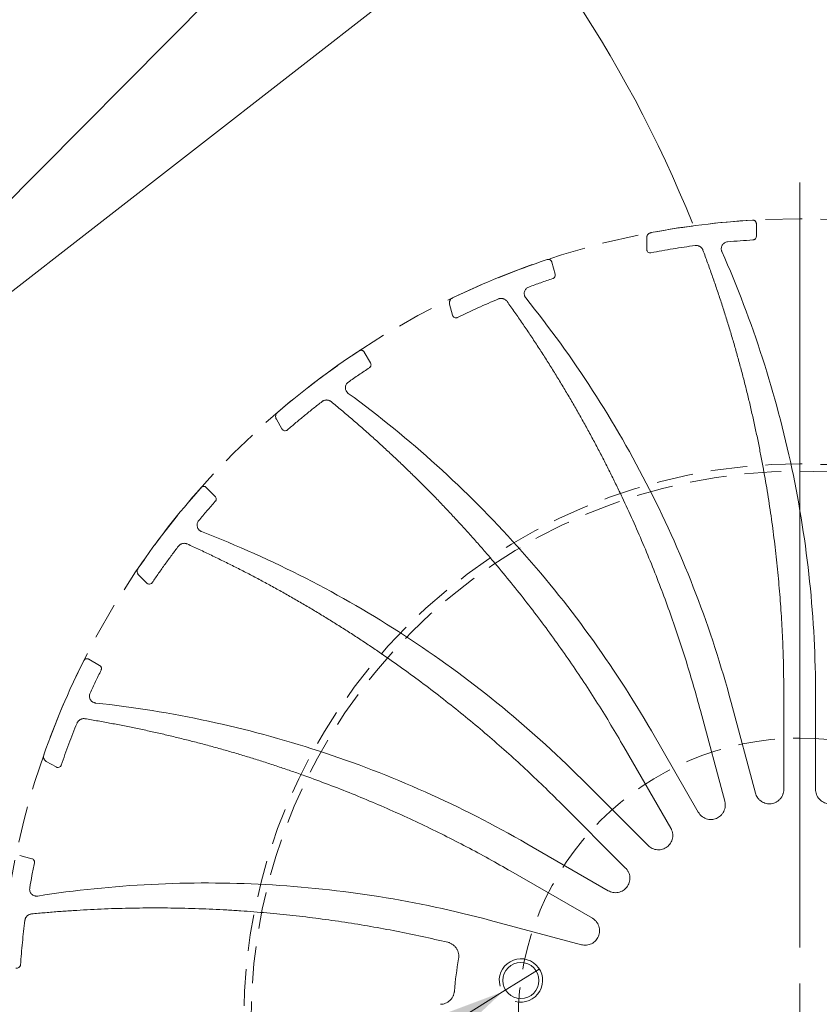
# Model space of a CAD drawing. Header units: millimetres. Extents: x 5 to 292, y 5 to 205.
# Tile 6 of 16: x 56 to 83, y 74 to 108. Entities that reach past the tile are written whole.
import ezdxf

# ---------------------------------------------------------------- set-up
doc = ezdxf.new("R2010")
doc.units = ezdxf.units.MM
doc.linetypes.add('SLD-實線', pattern=[0])
doc.linetypes.add('SLD-虛線-(隱匿輪廓線)', pattern=[1.905, 1.27, -0.635])
doc.styles.add('SLDTEXTSTYLE3', font='CALIBRI.TTF')
doc.dimstyles.new('SLDDIMSTYLE1', dxfattribs={"dimtxt": 2.116667, "dimasz": 3, "dimexe": 0, "dimexo": 0.0625, "dimgap": 0.529167, "dimtad": 0, "dimtih": 1, "dimtoh": 1, "dimlfac": 2, "dimrnd": 1e-09, "dimzin": 12, "dimdsep": 46, "dimtxsty": 'SLDTEXTSTYLE3', "dimsah": 1, "dimcen": 0, "dimadec": 0, "dimazin": 3, "dimtfac": 1, "dimtofl": 0, "dimtmove": 0, "dimatfit": 3, "dimfxl": 0, "dimfrac": 2, "dimtolj": 1, "dimtzin": 12, "dimarcsym": 0})
doc.dimstyles.new('SLDDIMSTYLE4', dxfattribs={"dimtxt": 2.116667, "dimasz": 3, "dimexe": 0, "dimexo": 0.0625, "dimgap": 0.529167, "dimtad": 0, "dimtih": 1, "dimtoh": 1, "dimlfac": 2, "dimrnd": 1e-09, "dimzin": 12, "dimdsep": 46, "dimtxsty": 'SLDTEXTSTYLE3', "dimblk1": 'NONE', "dimsah": 1, "dimcen": 0, "dimadec": 0, "dimazin": 3, "dimtfac": 1, "dimtmove": 0, "dimatfit": 3, "dimldrblk": 'NONE', "dimfxl": 0, "dimfrac": 2, "dimtolj": 1, "dimtzin": 12, "dimarcsym": 0})

# ---------------------------------------------------------------- blocks, each defined once
blk = doc.blocks.new('_D_2')
at = {"color": 5, "linetype": 'SLD-實線', "lineweight": 0}
for p, q in [((69.153, 115.878), (82.46, 129.277)), ((82.46, 129.277), (92.016, 129.277)), ((38.259, 84.767), (69.153, 115.878))]:
    blk.add_line(p, q, dxfattribs=at)
blk.add_arc((38.259, 84.767), 43.845, 21.9015, 46.5066, dxfattribs=at)
blk.add_solid([(69.153, 115.878), (71.693, 117.584), (70.841, 118.429)], dxfattribs=at)
at = {"color": 5, "linetype": 'SLD-實線', "lineweight": 0, "insert": (84.047, 132.1), "char_height": 2.1167, "attachment_point": 1, "style": 'SLDTEXTSTYLE3'}
blk.add_mtext('R87.69', dxfattribs=at)
blk = doc.blocks.new('_D_3')
at = {"color": 5, "linetype": 'SLD-實線', "lineweight": 0}
for p, q in [((79.367, 117.444), (82.46, 119.851)), ((82.46, 119.851), (92.016, 119.851)), ((49.357, 94.084), (79.367, 117.444))]:
    blk.add_line(p, q, dxfattribs=at)
blk.add_arc((49.357, 94.084), 38.03, 7.5814, 39.4023, dxfattribs=at)
blk.add_solid([(79.367, 117.444), (82.103, 118.813), (81.366, 119.76)], dxfattribs=at)
at = {"color": 5, "linetype": 'SLD-實線', "lineweight": 0, "insert": (84.047, 122.673), "char_height": 2.1167, "attachment_point": 1, "style": 'SLDTEXTSTYLE3'}
blk.add_mtext('R76.06', dxfattribs=at)
blk = doc.blocks.new('SW_SYMBOL_HOLE_DEPTH')
at = {"color": 0, "linetype": 'SLD-實線', "lineweight": 0}
for p, q in [((0, 875), (800, 875)), ((400, 875), (400, 75)), ((100, 555), (400, 75)), ((700, 555), (400, 75))]:
    blk.add_line(p, q, dxfattribs=at)
blk = doc.blocks.new('_D_8')
at = {"color": 1, "linetype": 'SLD-實線', "lineweight": 0}
for p, q in [((73.635, 75.29), (72.362, 74.498)), ((72.362, 74.498), (49.763, 60.441)), ((49.763, 60.441), (21.156, 60.441))]:
    blk.add_line(p, q, dxfattribs=at)
blk.add_solid([(72.362, 74.498), (69.497, 73.423), (70.131, 72.404)], dxfattribs=at)
at = {"color": 1, "linetype": 'SLD-實線', "lineweight": 0, "xscale": 0.002822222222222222, "yscale": 0.002822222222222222, "zscale": 0.002822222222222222}
blk.add_blockref('SW_SYMBOL_HOLE_DEPTH', (35.219, 64.372), dxfattribs=at)
at = {"color": 1, "linetype": 'SLD-實線', "lineweight": 0, "attachment_point": 1, "style": 'SLDTEXTSTYLE3'}
for s, insert, char_height in [('(3x) M', (21.575, 66.842), 2.1167), ('3', (28.991, 66.842), 2.117), ('x0.5', (30.421, 66.842), 2.1167), ('%%p', (39.751, 66.842), 2.1167), ('7', (38.32, 66.842), 2.117), ('1mm', (41.818, 66.842), 2.1167), ('evenly located on ', (21.156, 63.263), 2.11667), ('%%c', (42.04, 63.263), 2.1167), ('39', (45.314, 63.263), 2.1167)]:
    blk.add_mtext(s, dxfattribs=dict(at, insert=insert, char_height=char_height))
blk = doc.blocks.new('_NONE')
blk = doc.blocks.new('SW_CENTERMARKSYMBOL_0')
at = {"color": 0, "linetype": 'SLD-實線', "lineweight": 0}
for p, q in [((0, 2.5), (0, 28.99)), ((0, 0), (0, 1.25))]:
    blk.add_line(p, q, dxfattribs=at)

msp = doc.modelspace()

# ---------------------------------------------------------------- linework, layer by layer
at = {"color": 7, "linetype": 'SLD-實線', "lineweight": 15}
for p, q in [((81.1535, 101.1045), (81.1535, 100.6688)), ((77.3535, 100.2202), (77.3535, 100.6093)), ((74.0697, 99.777), (74.1825, 99.3561)), ((70.6281, 97.9393), (70.5274, 98.3151)), ((67.5709, 96.6612), (67.7888, 96.2839)), ((64.7222, 93.9954), (64.5276, 94.3324)), ((62.1, 91.9697), (62.4081, 91.6615)), ((60.0383, 88.6573), (59.7631, 88.9325)), ((58.0297, 86.0219), (58.4071, 85.804)), ((82.1035, 81.5129), (82.1035, 84.7665)), ((83.2035, 84.7665), (83.2035, 81.5129)), ((80.0581, 81.0988), (79.216, 84.2415)), ((80.2785, 84.5262), (81.1206, 81.3835)), ((77.5153, 83.5371), (79.1421, 80.7194)), ((78.1895, 80.1694), (76.5627, 82.9871)), ((56.8956, 82.2889), (56.5585, 82.4834)), ((75.1023, 81.8665), (77.4029, 79.5659)), ((76.6251, 78.788), (74.3244, 81.0887)), ((73.2038, 79.6283), (76.0215, 78.0015)), ((55.6375, 79.2234), (56.0584, 79.1106)), ((75.4715, 77.0489), (72.6538, 78.6756)), ((71.9494, 76.975), (75.0921, 76.1329))]:
    msp.add_line(p, q, dxfattribs=at)
at = {"color": 5, "linetype": 'SLD-虛線-(隱匿輪廓線)', "lineweight": 0}
for radius in [27.74, 19.25, 19, 9.75]:
    msp.add_circle((82.6535, 73.5374), radius, dxfattribs=at)
at = {"color": 7, "linetype": 'SLD-實線', "lineweight": 15}
msp.add_circle((72.9984, 74.8943), 0.625, dxfattribs=at)
at = {"color": 7, "linetype": 'SLD-實線', "lineweight": 0}
msp.add_arc((72.9984, 74.8943), 0.75, 255, 195, dxfattribs=at)
at = {"color": 7, "linetype": 'SLD-實線', "lineweight": 15}
for points in [[(81.0233, 101.2295), (79.844, 101.16), (78.6691, 101.0152), (77.5083, 100.796)], [(80.1567, 100.4769), (80.3031, 100.4899), (80.5959, 100.5158), (80.8893, 100.5346), (81.036, 100.544)], [(73.9096, 99.8633), (72.7892, 99.4911), (71.6925, 99.0473), (70.6286, 98.5355)], [(73.2693, 98.9128), (73.4073, 98.9632), (73.6835, 99.064), (73.962, 99.1581), (74.1013, 99.2051)], [(67.3939, 96.7031), (66.4077, 96.0535), (65.4631, 95.3408), (64.5677, 94.5709)], [(67.0214, 95.6193), (67.1417, 95.7037), (67.3824, 95.8726), (67.6271, 96.0356), (67.7494, 96.117)], [(61.9181, 91.9643), (61.1339, 91.0818), (60.406, 90.1491), (59.7405, 89.1739)], [(61.8388, 90.821), (61.9332, 90.9337), (62.1219, 91.1591), (62.3161, 91.3798), (62.4132, 91.4902)], [(57.8554, 85.9697), (57.3263, 84.9143), (56.8647, 83.825), (56.4742, 82.7108)], [(58.0748, 84.8448), (58.1368, 84.9781), (58.2607, 85.2447), (58.3911, 85.5081), (58.4564, 85.6399)], [(55.9857, 78.0981), (56.0111, 78.2429), (56.0618, 78.5324), (56.1196, 78.8207), (56.1485, 78.9648)], [(70.8396, 75.6422), (70.7738, 75.2729), (70.7253, 74.9004), (70.6944, 74.5266)]]:
    msp.add_open_spline(points, degree=3, dxfattribs=at)
for points, knots in [([(81.1535, 101.1045), (81.1531, 101.1128), (81.1523, 101.129), (81.1452, 101.1524), (81.1336, 101.1739), (81.1179, 101.193), (81.0986, 101.2092), (81.0756, 101.2212), (81.0501, 101.2293), (81.0322, 101.2294), (81.0233, 101.2295)], [0, 0, 0, 0, 0.12279895, 0.24125533, 0.36019623, 0.48439224, 0.60698015, 0.73361285, 0.86839073, 1, 1, 1, 1]), ([(77.5083, 100.796), (77.4975, 100.7935), (77.4762, 100.7885), (77.4466, 100.7741), (77.4199, 100.755), (77.3965, 100.7312), (77.3772, 100.7034), (77.3636, 100.673), (77.355, 100.6413), (77.354, 100.62), (77.3535, 100.6093)], [0, 0, 0, 0, 0.126395, 0.2493093, 0.3726188, 0.5001637, 0.6274841, 0.7577649, 0.878163, 1, 1, 1, 1]), ([(81.036, 100.544), (81.044, 100.5449), (81.0596, 100.5466), (81.0818, 100.5546), (81.1022, 100.5667), (81.1256, 100.5876), (81.1489, 100.6213), (81.152, 100.6529), (81.1535, 100.6688)], [0, 0, 0, 0, 0.1269862, 0.2497126, 0.3728425, 0.5009952, 0.7497099, 1, 1, 1, 1]), ([(77.5023, 100.0975), (77.6294, 100.1216), (77.8836, 100.1698), (78.2662, 100.2351), (78.6496, 100.2957), (78.9058, 100.3313), (79.034, 100.3492)], [0, 0, 0, 0, 0.2500257, 0.5, 0.7499743, 1, 1, 1, 1]), ([(79.034, 100.3492), (79.0453, 100.3503), (79.0677, 100.3525), (79.1012, 100.3502), (79.1338, 100.3436), (79.1656, 100.3322), (79.1985, 100.3154), (79.2314, 100.2919), (79.261, 100.2613), (79.2853, 100.227), (79.296, 100.202), (79.3014, 100.1894)], [0, 0, 0, 0, 0.1014187, 0.2002955, 0.2984788, 0.3978558, 0.5002475, 0.6273324, 0.7573706, 0.8779668, 1, 1, 1, 1]), ([(79.9581, 100.139), (79.9546, 100.1478), (79.9475, 100.1654), (79.9409, 100.1931), (79.9375, 100.2216), (79.9373, 100.2596), (79.9455, 100.3071), (79.9687, 100.3595), (80.0034, 100.4058), (80.048, 100.4418), (80.0999, 100.468), (80.1377, 100.4739), (80.1567, 100.4769)], [0, 0, 0, 0, 0.0624486, 0.1243932, 0.1867154, 0.2502808, 0.3737829, 0.5001746, 0.6236727, 0.7500638, 0.874297, 1, 1, 1, 1]), ([(77.3535, 100.2202), (77.3538, 100.2141), (77.3543, 100.2019), (77.3585, 100.184), (77.3693, 100.1554), (77.3964, 100.1205), (77.4384, 100.0995), (77.4749, 100.0939), (77.4932, 100.0963), (77.5023, 100.0975)], [0, 0, 0, 0, 0.0832862, 0.166337, 0.2509491, 0.5001015, 0.7492538, 0.8738939, 1, 1, 1, 1]), ([(79.3014, 100.1894), (79.3555, 100.0443), (79.4635, 99.7541), (79.6196, 99.317), (79.7714, 98.8786), (79.9183, 98.439), (80.0605, 97.998), (80.198, 97.5557), (80.3307, 97.1121), (80.4588, 96.6672), (80.5821, 96.221), (80.7006, 95.7735), (80.8145, 95.3246), (80.9236, 94.8745), (81.0279, 94.4231), (81.1276, 93.9703), (81.2225, 93.5162), (81.3127, 93.0609), (81.4234, 92.4691), (81.5483, 91.7405), (81.6792, 90.8742), (81.7925, 90.0063), (81.8885, 89.1369), (81.9669, 88.2659), (82.028, 87.3933), (82.0714, 86.5191), (82.0985, 85.6433), (82.1019, 85.0589), (82.1035, 84.7665)], [0, 0, 0, 0, 0.0294768, 0.0589291, 0.0883601, 0.1177732, 0.1471714, 0.1765583, 0.2059371, 0.235311, 0.2646833, 0.2940575, 0.3234367, 0.3528243, 0.3822236, 0.4116378, 0.4410702, 0.4705242, 0.5000029, 0.5556601, 0.61124, 0.6667648, 0.7222566, 0.7777378, 0.8332305, 0.888757, 0.9443394, 1, 1, 1, 1]), ([(83.2035, 84.7665), (83.2035, 87.404), (82.9282, 90.0415), (81.8385, 95.2028), (81.0243, 97.7265), (79.9581, 100.139)], [0, 0, 0, 0, 0.5, 0.5, 1, 1, 1, 1]), ([(74.0697, 99.777), (74.0671, 99.7852), (74.0618, 99.8014), (74.0481, 99.8229), (74.0302, 99.841), (74.009, 99.8552), (73.9852, 99.8653), (73.9601, 99.8699), (73.9343, 99.87), (73.9179, 99.8655), (73.9096, 99.8633)], [0, 0, 0, 0, 0.1272696, 0.2494504, 0.3720088, 0.5003626, 0.6238233, 0.7501644, 0.8743558, 1, 1, 1, 1]), ([(74.1013, 99.2051), (74.1088, 99.208), (74.1234, 99.2137), (74.1428, 99.2272), (74.1593, 99.2441), (74.1766, 99.2704), (74.1904, 99.309), (74.1852, 99.3403), (74.1825, 99.3561)], [0, 0, 0, 0, 0.1269862, 0.2497126, 0.3728425, 0.5009952, 0.7497099, 1, 1, 1, 1]), ([(73.1647, 98.5353), (73.1589, 98.543), (73.1475, 98.5582), (73.1339, 98.5835), (73.1233, 98.6103), (73.1135, 98.6472), (73.1094, 98.695), (73.1182, 98.7513), (73.1398, 98.8045), (73.1735, 98.8506), (73.2167, 98.8894), (73.2517, 98.9049), (73.2693, 98.9128)], [0, 0, 0, 0, 0.0628653, 0.1252386, 0.1880362, 0.2521562, 0.3754841, 0.5008686, 0.6232654, 0.7498498, 0.874087, 1, 1, 1, 1]), ([(70.6286, 98.5355), (70.6188, 98.5303), (70.5995, 98.5199), (70.5746, 98.4984), (70.5538, 98.473), (70.5374, 98.444), (70.5259, 98.4121), (70.5206, 98.3792), (70.5205, 98.3464), (70.5251, 98.3256), (70.5274, 98.3151)], [0, 0, 0, 0, 0.12639501, 0.24930927, 0.37261883, 0.50016368, 0.62748411, 0.75776487, 0.87816296, 1, 1, 1, 1]), ([(70.8036, 97.8592), (70.9201, 97.9154), (71.1532, 98.0278), (71.5058, 98.1899), (71.8604, 98.3476), (72.0987, 98.4484), (72.2179, 98.4988)], [0, 0, 0, 0, 0.2500257, 0.5, 0.7499743, 1, 1, 1, 1]), ([(72.2179, 98.4988), (72.2286, 98.5028), (72.2496, 98.5107), (72.2826, 98.5171), (72.3158, 98.5192), (72.3494, 98.5165), (72.3856, 98.5088), (72.4235, 98.4945), (72.4599, 98.4727), (72.4923, 98.4458), (72.5091, 98.4244), (72.5176, 98.4136)], [0, 0, 0, 0, 0.1014187, 0.2002955, 0.2984788, 0.3978558, 0.5002475, 0.6273324, 0.7573706, 0.8779668, 1, 1, 1, 1]), ([(72.5176, 98.4136), (72.6074, 98.2874), (72.7868, 98.0352), (73.0508, 97.6533), (73.3108, 97.2692), (73.5665, 96.8825), (73.818, 96.4934), (74.0653, 96.1018), (74.3083, 95.7076), (74.5471, 95.311), (74.7817, 94.9119), (75.012, 94.5104), (75.2382, 94.1063), (75.4601, 93.6997), (75.6777, 93.2907), (75.8912, 92.8791), (76.1004, 92.4651), (76.3053, 92.0486), (76.5654, 91.5057), (76.8747, 90.8342), (77.2253, 90.0313), (77.5594, 89.2223), (77.8771, 88.4073), (78.1783, 87.5863), (78.4632, 86.7592), (78.7313, 85.9261), (78.9842, 85.0872), (79.1387, 84.5235), (79.216, 84.2415)], [0, 0, 0, 0, 0.0294768, 0.0589291, 0.0883601, 0.1177732, 0.1471714, 0.1765583, 0.2059371, 0.235311, 0.2646833, 0.2940575, 0.3234367, 0.3528243, 0.3822236, 0.4116378, 0.4410702, 0.4705242, 0.5000029, 0.5556601, 0.61124, 0.6667648, 0.7222566, 0.7777378, 0.8332305, 0.888757, 0.9443394, 1, 1, 1, 1]), ([(80.2785, 84.5262), (79.5958, 87.074), (78.6472, 89.5504), (76.2587, 94.2539), (74.8189, 96.481), (73.1647, 98.5353)], [0, 0, 0, 0, 0.5, 0.5, 1, 1, 1, 1]), ([(70.6281, 97.9393), (70.6299, 97.9334), (70.6336, 97.9218), (70.6423, 97.9056), (70.6601, 97.8808), (70.6953, 97.854), (70.7413, 97.8447), (70.778, 97.8486), (70.795, 97.8557), (70.8036, 97.8592)], [0, 0, 0, 0, 0.0832862, 0.166337, 0.2509491, 0.5001015, 0.7492538, 0.8738939, 1, 1, 1, 1]), ([(67.5709, 96.6612), (67.5662, 96.6685), (67.557, 96.6828), (67.5381, 96.7), (67.5162, 96.7129), (67.492, 96.7211), (67.4664, 96.7246), (67.4409, 96.7226), (67.416, 96.716), (67.4013, 96.7074), (67.3939, 96.7031)], [0, 0, 0, 0, 0.12726956, 0.24945042, 0.37200878, 0.50036258, 0.62382333, 0.75016445, 0.87435576, 1, 1, 1, 1]), ([(67.7494, 96.117), (67.7559, 96.1218), (67.7686, 96.1311), (67.7838, 96.1491), (67.7954, 96.1697), (67.8052, 96.1996), (67.8086, 96.2404), (67.7954, 96.2693), (67.7888, 96.2839)], [0, 0, 0, 0, 0.1269862, 0.2497126, 0.3728425, 0.5009952, 0.7497099, 1, 1, 1, 1]), ([(67.0185, 95.2273), (67.011, 95.2332), (66.996, 95.2449), (66.9765, 95.2656), (66.9593, 95.2885), (66.9401, 95.3214), (66.9235, 95.3666), (66.9173, 95.4236), (66.9242, 95.4811), (66.9449, 95.5345), (66.9767, 95.5831), (67.0065, 95.6072), (67.0214, 95.6193)], [0, 0, 0, 0, 0.0624486, 0.12439324, 0.18671539, 0.25028083, 0.3737829, 0.50017463, 0.62367267, 0.75006378, 0.87429705, 1, 1, 1, 1]), ([(77.5153, 83.5371), (76.1965, 85.8213), (74.6393, 87.9677), (71.115, 91.8927), (69.148, 93.6712), (67.0185, 95.2273)], [0, 0, 0, 0, 0.5, 0.5, 1, 1, 1, 1]), ([(64.9124, 93.9635), (65.0104, 94.0479), (65.2065, 94.2168), (65.5052, 94.4646), (65.8068, 94.7088), (66.0109, 94.8678), (66.113, 94.9473)], [0, 0, 0, 0, 0.2500257, 0.5, 0.7499743, 1, 1, 1, 1]), ([(66.113, 94.9473), (66.1223, 94.9539), (66.1405, 94.967), (66.1707, 94.9818), (66.2023, 94.9924), (66.2355, 94.9984), (66.2724, 95.0003), (66.3127, 94.9964), (66.3535, 94.9847), (66.3917, 94.9672), (66.4136, 94.9508), (66.4245, 94.9426)], [0, 0, 0, 0, 0.10141869, 0.20029548, 0.2984788, 0.39785577, 0.50024754, 0.62733238, 0.75737064, 0.87796676, 1, 1, 1, 1]), ([(66.4245, 94.9426), (66.5439, 94.844), (66.7825, 94.6467), (67.1363, 94.3462), (67.4869, 94.0425), (67.834, 93.7352), (68.1776, 93.4244), (68.5178, 93.1101), (68.8546, 92.7923), (69.1879, 92.471), (69.5178, 92.1462), (69.8442, 91.818), (70.1672, 91.4862), (70.4868, 91.1509), (70.8029, 90.8121), (71.1156, 90.4698), (71.4248, 90.1241), (71.7306, 89.7748), (72.1223, 89.3177), (72.5949, 88.7492), (73.1413, 88.0643), (73.6734, 87.3694), (74.1912, 86.6644), (74.6947, 85.9493), (75.1839, 85.2242), (75.6585, 84.4888), (76.1199, 83.7439), (76.415, 83.2395), (76.5627, 82.9871)], [0, 0, 0, 0, 0.0294768, 0.0589291, 0.0883601, 0.1177732, 0.1471714, 0.1765583, 0.2059371, 0.235311, 0.2646833, 0.2940575, 0.3234367, 0.3528243, 0.3822236, 0.4116378, 0.4410702, 0.4705242, 0.5000029, 0.5556601, 0.61124, 0.6667648, 0.7222566, 0.7777378, 0.8332305, 0.888757, 0.9443394, 1, 1, 1, 1]), ([(64.5677, 94.5709), (64.5596, 94.5633), (64.5437, 94.5483), (64.5253, 94.5208), (64.5119, 94.4905), (64.5015, 94.4479), (64.5001, 94.3918), (64.5185, 94.3522), (64.5276, 94.3324)], [0, 0, 0, 0, 0.126852, 0.250691, 0.3755718, 0.5054516, 0.7525852, 1, 1, 1, 1]), ([(64.7222, 93.9954), (64.7255, 93.9902), (64.732, 93.9799), (64.7446, 93.9665), (64.7682, 93.9472), (64.8092, 93.9304), (64.856, 93.9333), (64.8905, 93.9467), (64.9051, 93.9579), (64.9124, 93.9635)], [0, 0, 0, 0, 0.0832862, 0.166337, 0.2509491, 0.5001015, 0.7492538, 0.8738939, 1, 1, 1, 1]), ([(62.1, 91.9697), (62.0935, 91.9755), (62.0809, 91.9868), (62.0583, 91.9986), (62.0337, 92.0054), (62.0082, 92.007), (61.9826, 92.0038), (61.9585, 91.9953), (61.9362, 91.9824), (61.9242, 91.9704), (61.9181, 91.9643)], [0, 0, 0, 0, 0.1272696, 0.2494504, 0.3720088, 0.5003626, 0.6238233, 0.7501644, 0.8743558, 1, 1, 1, 1]), ([(62.4132, 91.4902), (62.4182, 91.4964), (62.4281, 91.5087), (62.4381, 91.5301), (62.444, 91.553), (62.4457, 91.5844), (62.4384, 91.6247), (62.4182, 91.6492), (62.4081, 91.6615)], [0, 0, 0, 0, 0.1269862, 0.2497126, 0.3728425, 0.5009952, 0.7497099, 1, 1, 1, 1]), ([(61.9374, 90.4416), (61.9287, 90.4453), (61.9112, 90.4528), (61.887, 90.4677), (61.8644, 90.4854), (61.8374, 90.5122), (61.8096, 90.5516), (61.7889, 90.605), (61.7807, 90.6623), (61.7869, 90.7193), (61.805, 90.7745), (61.8275, 90.8054), (61.8388, 90.821)], [0, 0, 0, 0, 0.0624486, 0.12439324, 0.18671539, 0.25028083, 0.3737829, 0.50017463, 0.62367267, 0.75006378, 0.87429705, 1, 1, 1, 1]), ([(75.1023, 81.8665), (73.2372, 83.7315), (71.1776, 85.4018), (66.7575, 88.2809), (64.3972, 89.4896), (61.9374, 90.4416)], [0, 0, 0, 0, 0.5, 0.5, 1, 1, 1, 1]), ([(61.1353, 89.9368), (61.1425, 89.9456), (61.1568, 89.963), (61.1821, 89.985), (61.2099, 90.0034), (61.2404, 90.0178), (61.2755, 90.0293), (61.3155, 90.0359), (61.358, 90.0352), (61.3994, 90.0281), (61.4247, 90.018), (61.4374, 90.0129)], [0, 0, 0, 0, 0.1014187, 0.2002955, 0.2984788, 0.3978558, 0.5002475, 0.6273324, 0.7573706, 0.8779668, 1, 1, 1, 1]), ([(60.2303, 88.6758), (60.3031, 88.7827), (60.4488, 88.9965), (60.6731, 89.3132), (60.9013, 89.6271), (61.0573, 89.8335), (61.1353, 89.9368)], [0, 0, 0, 0, 0.25002573, 0.5, 0.74997427, 1, 1, 1, 1]), ([(61.4374, 90.0129), (61.5783, 89.9485), (61.8598, 89.8197), (62.2793, 89.621), (62.6966, 89.4184), (63.1113, 89.2114), (63.5237, 89.0001), (63.9337, 88.7846), (64.3412, 88.5648), (64.7463, 88.3407), (65.1491, 88.1124), (65.5493, 87.8798), (65.9472, 87.6429), (66.3426, 87.4017), (66.7357, 87.1563), (67.1263, 86.9066), (67.5145, 86.6527), (67.9002, 86.3945), (68.3969, 86.0543), (69.0005, 85.6275), (69.7056, 85.1074), (70.3994, 84.5739), (71.082, 84.0269), (71.7534, 83.4665), (72.4137, 82.8927), (73.0625, 82.3052), (73.7009, 81.7051), (74.1165, 81.2942), (74.3244, 81.0887)], [0, 0, 0, 0, 0.0294768, 0.0589291, 0.0883601, 0.1177732, 0.1471714, 0.1765583, 0.2059371, 0.235311, 0.2646833, 0.2940575, 0.3234367, 0.3528243, 0.3822236, 0.4116378, 0.4410702, 0.4705242, 0.5000029, 0.5556601, 0.61124, 0.6667648, 0.7222566, 0.7777378, 0.8332305, 0.888757, 0.9443394, 1, 1, 1, 1]), ([(59.7405, 89.1739), (59.7347, 89.1645), (59.7232, 89.1459), (59.7124, 89.1148), (59.707, 89.0824), (59.7073, 89.0491), (59.7134, 89.0157), (59.7252, 88.9846), (59.7416, 88.9561), (59.7559, 88.9404), (59.7631, 88.9325)], [0, 0, 0, 0, 0.126395, 0.2493093, 0.3726188, 0.5001637, 0.6274841, 0.7577649, 0.878163, 1, 1, 1, 1]), ([(60.0383, 88.6573), (60.0428, 88.6532), (60.0517, 88.6449), (60.0674, 88.6352), (60.0952, 88.6227), (60.1391, 88.6171), (60.1836, 88.632), (60.2134, 88.6538), (60.2246, 88.6684), (60.2303, 88.6758)], [0, 0, 0, 0, 0.0832862, 0.166337, 0.2509491, 0.5001015, 0.7492538, 0.8738939, 1, 1, 1, 1]), ([(58.0297, 86.0219), (58.022, 86.0259), (58.0068, 86.0336), (57.9819, 86.0391), (57.9565, 86.0393), (57.9314, 86.0343), (57.9074, 86.0246), (57.8864, 86.0101), (57.8682, 85.9919), (57.8597, 85.9771), (57.8554, 85.9697)], [0, 0, 0, 0, 0.1272696, 0.2494504, 0.3720088, 0.5003626, 0.6238233, 0.7501644, 0.8743558, 1, 1, 1, 1]), ([(58.4564, 85.6399), (58.4596, 85.6472), (58.4659, 85.6616), (58.4701, 85.6849), (58.4698, 85.7085), (58.4634, 85.7393), (58.4459, 85.7763), (58.42, 85.7948), (58.4071, 85.804)], [0, 0, 0, 0, 0.1269862, 0.2497126, 0.3728425, 0.5009952, 0.7497099, 1, 1, 1, 1]), ([(58.2682, 84.5039), (58.2588, 84.5052), (58.24, 84.5079), (58.2127, 84.5161), (58.1863, 84.5273), (58.1533, 84.5462), (58.1163, 84.577), (58.0825, 84.6233), (58.0597, 84.6765), (58.0509, 84.7332), (58.0541, 84.7912), (58.0679, 84.8269), (58.0748, 84.8448)], [0, 0, 0, 0, 0.0624486, 0.1243932, 0.1867154, 0.2502808, 0.3737829, 0.5001746, 0.6236727, 0.7500638, 0.874297, 1, 1, 1, 1]), ([(73.2038, 79.6283), (70.9197, 80.947), (68.4979, 82.0273), (63.4832, 83.6643), (60.8905, 84.221), (58.2682, 84.5039)], [0, 0, 0, 0, 0.5, 0.5, 1, 1, 1, 1]), ([(57.6241, 83.8087), (57.6288, 83.819), (57.638, 83.8395), (57.6568, 83.8674), (57.6789, 83.8923), (57.7046, 83.9142), (57.7355, 83.9343), (57.7724, 83.951), (57.8137, 83.9613), (57.8555, 83.9652), (57.8826, 83.962), (57.8962, 83.9604)], [0, 0, 0, 0, 0.1014187, 0.2002955, 0.2984788, 0.3978558, 0.5002475, 0.6273324, 0.7573706, 0.8779668, 1, 1, 1, 1]), ([(57.8962, 83.9604), (58.0489, 83.9346), (58.3541, 83.8831), (58.8108, 83.7997), (59.2663, 83.712), (59.7205, 83.6194), (60.1735, 83.5221), (60.6253, 83.42), (61.0758, 83.3132), (61.5251, 83.2016), (61.9732, 83.0852), (62.4201, 82.9642), (62.8657, 82.8383), (63.3101, 82.7078), (63.7532, 82.5724), (64.1951, 82.4323), (64.6358, 82.2875), (65.0753, 82.1379), (65.6431, 81.938), (66.3366, 81.6818), (67.1522, 81.362), (67.9605, 81.0262), (68.7614, 80.6746), (69.555, 80.307), (70.3413, 79.9236), (71.12, 79.5241), (71.892, 79.1097), (72.3998, 78.8204), (72.6538, 78.6756)], [0, 0, 0, 0, 0.0294768, 0.0589291, 0.0883601, 0.1177732, 0.1471714, 0.1765583, 0.2059371, 0.235311, 0.2646833, 0.2940575, 0.3234367, 0.3528243, 0.3822236, 0.4116378, 0.4410702, 0.4705242, 0.5000029, 0.5556601, 0.61124, 0.6667648, 0.7222566, 0.7777378, 0.8332305, 0.888757, 0.9443394, 1, 1, 1, 1]), ([(57.0762, 82.3564), (57.1189, 82.4785), (57.2042, 82.7228), (57.339, 83.0867), (57.4782, 83.449), (57.5754, 83.6888), (57.6241, 83.8087)], [0, 0, 0, 0, 0.25002573, 0.5, 0.74997427, 1, 1, 1, 1]), ([(56.4742, 82.7108), (56.471, 82.7002), (56.4647, 82.6792), (56.4623, 82.6464), (56.4656, 82.6137), (56.4745, 82.5816), (56.4889, 82.5509), (56.5084, 82.524), (56.5316, 82.5007), (56.5495, 82.4892), (56.5585, 82.4834)], [0, 0, 0, 0, 0.126395, 0.2493093, 0.3726188, 0.5001637, 0.6274841, 0.7577649, 0.878163, 1, 1, 1, 1]), ([(56.8956, 82.2889), (56.901, 82.286), (56.9117, 82.2804), (56.9294, 82.275), (56.9595, 82.2701), (57.0033, 82.2761), (57.0425, 82.302), (57.0656, 82.3308), (57.0727, 82.3478), (57.0762, 82.3564)], [0, 0, 0, 0, 0.0832862, 0.166337, 0.2509491, 0.5001015, 0.7492538, 0.8738939, 1, 1, 1, 1]), ([(82.1035, 81.5129), (82.1032, 81.4984), (82.1025, 81.4694), (82.0966, 81.4263), (82.0873, 81.3839), (82.0692, 81.3267), (82.0366, 81.257), (81.9816, 81.1815), (81.9139, 81.1171), (81.8127, 81.0521), (81.6701, 81.0071), (81.4897, 81.0148), (81.3481, 81.0754), (81.2515, 81.1535), (81.1928, 81.2235), (81.1472, 81.3006), (81.1295, 81.3559), (81.1206, 81.3835)], [0, 0, 0, 0, 0.0303566, 0.060506, 0.0906791, 0.1211067, 0.1856899, 0.250459, 0.3150421, 0.3798111, 0.5003403, 0.6208694, 0.7496528, 0.814236, 0.879005, 0.9394551, 1, 1, 1, 1]), ([(84.1865, 81.3835), (84.1824, 81.3696), (84.1742, 81.3418), (84.1574, 81.3017), (84.1374, 81.2631), (84.1052, 81.2125), (84.0556, 81.1536), (83.983, 81.0949), (83.9009, 81.0502), (83.7863, 81.0137), (83.6369, 81.0071), (83.4647, 81.0612), (83.3436, 81.1564), (83.2705, 81.2569), (83.2319, 81.3396), (83.2078, 81.4259), (83.205, 81.4839), (83.2035, 81.5129)], [0, 0, 0, 0, 0.0303566, 0.060506, 0.0906791, 0.1211067, 0.1856899, 0.250459, 0.3150421, 0.3798111, 0.5003403, 0.6208694, 0.7496528, 0.814236, 0.879005, 0.9394551, 1, 1, 1, 1]), ([(80.0581, 81.0988), (80.0615, 81.0847), (80.0683, 81.0565), (80.0738, 81.0134), (80.0758, 80.9699), (80.0732, 80.91), (80.0596, 80.8342), (80.0261, 80.7471), (79.9773, 80.6674), (79.8964, 80.5785), (79.7703, 80.498), (79.5941, 80.4588), (79.4416, 80.4807), (79.3281, 80.5312), (79.2533, 80.5835), (79.1893, 80.6462), (79.1578, 80.695), (79.1421, 80.7194)], [0, 0, 0, 0, 0.0303566, 0.060506, 0.0906791, 0.1211067, 0.1856899, 0.250459, 0.3150421, 0.3798111, 0.5003403, 0.6208694, 0.7496528, 0.814236, 0.879005, 0.9394551, 1, 1, 1, 1]), ([(78.1895, 80.1694), (78.1964, 80.1567), (78.2103, 80.1312), (78.2268, 80.091), (78.2399, 80.0495), (78.2529, 79.9909), (78.2595, 79.9143), (78.2496, 79.8214), (78.2231, 79.7318), (78.168, 79.6249), (78.067, 79.5146), (77.9069, 79.4311), (77.754, 79.4128), (77.6313, 79.4322), (77.5455, 79.4634), (77.4674, 79.5073), (77.4244, 79.5463), (77.4029, 79.5659)], [0, 0, 0, 0, 0.0303566, 0.060506, 0.0906791, 0.1211067, 0.1856899, 0.250459, 0.3150421, 0.3798111, 0.5003403, 0.6208694, 0.7496528, 0.814236, 0.879005, 0.9394551, 1, 1, 1, 1]), ([(56.1485, 78.9648), (56.1497, 78.9727), (56.1521, 78.9883), (56.1501, 79.0118), (56.1437, 79.0346), (56.1296, 79.0626), (56.1031, 79.0939), (56.0733, 79.105), (56.0584, 79.1106)], [0, 0, 0, 0, 0.1269862, 0.2497126, 0.3728425, 0.5009952, 0.7497099, 1, 1, 1, 1]), ([(76.6251, 78.788), (76.6351, 78.7775), (76.6551, 78.7565), (76.6814, 78.7219), (76.7048, 78.6853), (76.7325, 78.6321), (76.7587, 78.5597), (76.7733, 78.4675), (76.7709, 78.374), (76.7453, 78.2566), (76.6763, 78.1239), (76.5433, 78.0018), (76.4003, 77.9445), (76.2768, 77.9315), (76.1858, 77.9394), (76.099, 77.9617), (76.0474, 77.9882), (76.0215, 78.0015)], [0, 0, 0, 0, 0.0303566, 0.060506, 0.0906791, 0.1211067, 0.1856899, 0.250459, 0.3150421, 0.3798111, 0.5003403, 0.6208694, 0.7496528, 0.814236, 0.879005, 0.9394551, 1, 1, 1, 1]), ([(56.2608, 77.8188), (56.2513, 77.8177), (56.2325, 77.8154), (56.204, 77.8162), (56.1756, 77.8203), (56.1389, 77.8299), (56.0951, 77.8501), (56.0504, 77.8861), (56.0147, 77.9316), (55.9915, 77.9841), (55.9796, 78.0409), (55.9837, 78.0789), (55.9857, 78.0981)], [0, 0, 0, 0, 0.0624486, 0.1243932, 0.1867154, 0.2502808, 0.3737829, 0.5001746, 0.6236727, 0.7500638, 0.874297, 1, 1, 1, 1]), ([(71.9494, 76.975), (69.4017, 77.6576), (66.7829, 78.0742), (61.5154, 78.3576), (58.867, 78.2243), (56.2608, 77.8188)], [0, 0, 0, 0, 0.5, 0.5, 1, 1, 1, 1]), ([(55.8185, 76.9806), (55.8204, 76.9918), (55.824, 77.014), (55.835, 77.0457), (55.8498, 77.0756), (55.869, 77.1033), (55.8937, 77.1308), (55.925, 77.1565), (55.9622, 77.1771), (56.0016, 77.1917), (56.0285, 77.1956), (56.0421, 77.1975)], [0, 0, 0, 0, 0.1014187, 0.2002955, 0.2984788, 0.3978558, 0.5002475, 0.6273324, 0.7573706, 0.8779668, 1, 1, 1, 1]), ([(56.0421, 77.1975), (56.203, 77.2128), (56.5247, 77.2433), (57.0077, 77.2823), (57.4907, 77.3163), (57.9738, 77.3448), (58.457, 77.3681), (58.9403, 77.3859), (59.4237, 77.3985), (59.9071, 77.4057), (60.3906, 77.4075), (60.8742, 77.404), (61.3579, 77.3951), (61.8417, 77.3809), (62.3255, 77.3613), (62.8095, 77.3364), (63.4344, 77.2973), (64.1992, 77.2374), (65.1027, 77.1477), (66.0033, 77.0395), (66.9011, 76.9126), (67.7962, 76.7672), (68.6883, 76.6029), (69.5779, 76.4213), (70.1679, 76.2847), (70.463, 76.2163)], [0, 0, 0, 0, 0.0333941, 0.0667619, 0.1001075, 0.133435, 0.1667483, 0.2000517, 0.2333491, 0.2666447, 0.2999424, 0.3332464, 0.3665608, 0.3998896, 0.4332369, 0.4666067, 0.5000032, 0.5625946, 0.6251062, 0.6875647, 0.7499969, 0.8124297, 0.8748899, 0.9374044, 1, 1, 1, 1]), ([(55.6652, 75.436), (55.6748, 75.565), (55.6941, 75.823), (55.73, 76.2094), (55.7707, 76.5954), (55.8026, 76.8522), (55.8185, 76.9806)], [0, 0, 0, 0, 0.25002573, 0.5, 0.74997427, 1, 1, 1, 1]), ([(75.4715, 77.0489), (75.4839, 77.0413), (75.5087, 77.0262), (75.5431, 76.9996), (75.5752, 76.9702), (75.6157, 76.926), (75.6597, 76.8629), (75.6976, 76.7776), (75.7195, 76.6867), (75.7252, 76.5666), (75.6929, 76.4205), (75.596, 76.2682), (75.4727, 76.1759), (75.3568, 76.1313), (75.2669, 76.1154), (75.1773, 76.1145), (75.1205, 76.1267), (75.0921, 76.1329)], [0, 0, 0, 0, 0.0303566, 0.060506, 0.0906791, 0.1211067, 0.1856899, 0.250459, 0.3150421, 0.3798111, 0.5003403, 0.6208694, 0.7496528, 0.814236, 0.879005, 0.9394551, 1, 1, 1, 1]), ([(70.463, 76.2163), (70.4777, 76.2124), (70.5071, 76.2046), (70.5495, 76.188), (70.5903, 76.1677), (70.6439, 76.1346), (70.7063, 76.0827), (70.768, 76.0059), (70.814, 75.9186), (70.8407, 75.8263), (70.8509, 75.7327), (70.8434, 75.6724), (70.8396, 75.6422)], [0, 0, 0, 0, 0.0604197, 0.1203789, 0.1803824, 0.2409338, 0.370355, 0.5001222, 0.6295431, 0.7593103, 0.8795671, 1, 1, 1, 1]), ([(55.5082, 75.324), (55.5141, 75.3227), (55.526, 75.32), (55.5445, 75.3194), (55.5748, 75.3225), (55.6156, 75.3396), (55.6467, 75.3748), (55.6616, 75.4085), (55.664, 75.4268), (55.6652, 75.436)], [0, 0, 0, 0, 0.0832862, 0.166337, 0.2509491, 0.5001015, 0.7492538, 0.8738939, 1, 1, 1, 1]), ([(70.6944, 74.5266), (70.6928, 74.512), (70.6897, 74.4829), (70.6801, 74.44), (70.6671, 74.398), (70.644, 74.3419), (70.6049, 74.2745), (70.5426, 74.2034), (70.4684, 74.1447), (70.3861, 74.1026), (70.2998, 74.0752), (70.2413, 74.0705), (70.212, 74.0681)], [0, 0, 0, 0, 0.0605728, 0.1207213, 0.1809167, 0.2416288, 0.3706887, 0.500114, 0.6291737, 0.7585989, 0.8792063, 1, 1, 1, 1])]:
    msp.add_open_spline(points, degree=3, knots=knots, dxfattribs=at)

# ---------------------------------------------------------------- block references
at = {"color": 5, "linetype": 'Continuous', "lineweight": 0}
msp.add_blockref('SW_CENTERMARKSYMBOL_0', (82.6535, 73.5374), dxfattribs=at)

# ---------------------------------------------------------------- dimensions: what is measured, and where the dimension line sits
at = {"color": 5, "linetype": 'SLD-實線', "lineweight": 0}
for center, mpoint, picture, middle in [((38.2585, 84.7665), (69.1532, 115.8776), '_D_2', (88.0317, 131.0001)), ((49.3569, 94.0844), (79.3674, 117.4436), '_D_3', (88.0317, 121.5733))]:
    dim = msp.add_radius_dim(center=center, mpoint=mpoint, dimstyle='SLDDIMSTYLE1', dxfattribs=at)
    dim.commit()
    dim.dimension.update_dxf_attribs({"geometry": picture, "text_midpoint": middle, "dimtype": 164})
at = {"color": 1, "linetype": 'SLD-實線', "lineweight": 0}
dim = msp.add_diameter_dim_2p(p1=(73.6353, 75.2905), p2=(72.3616, 74.4982), text='(3x) M<>x0.5{\\fGDT;x}7%%p1mm\\Pevenly located on %%c39', dimstyle='SLDDIMSTYLE4', override={"dimpost": '<>'}, dxfattribs=at)
dim.commit()
dim.dimension.update_dxf_attribs({"geometry": '_D_8', "text_midpoint": (34.6655, 64.0195), "dimtype": 163})

doc.saveas('drawing.dxf')
